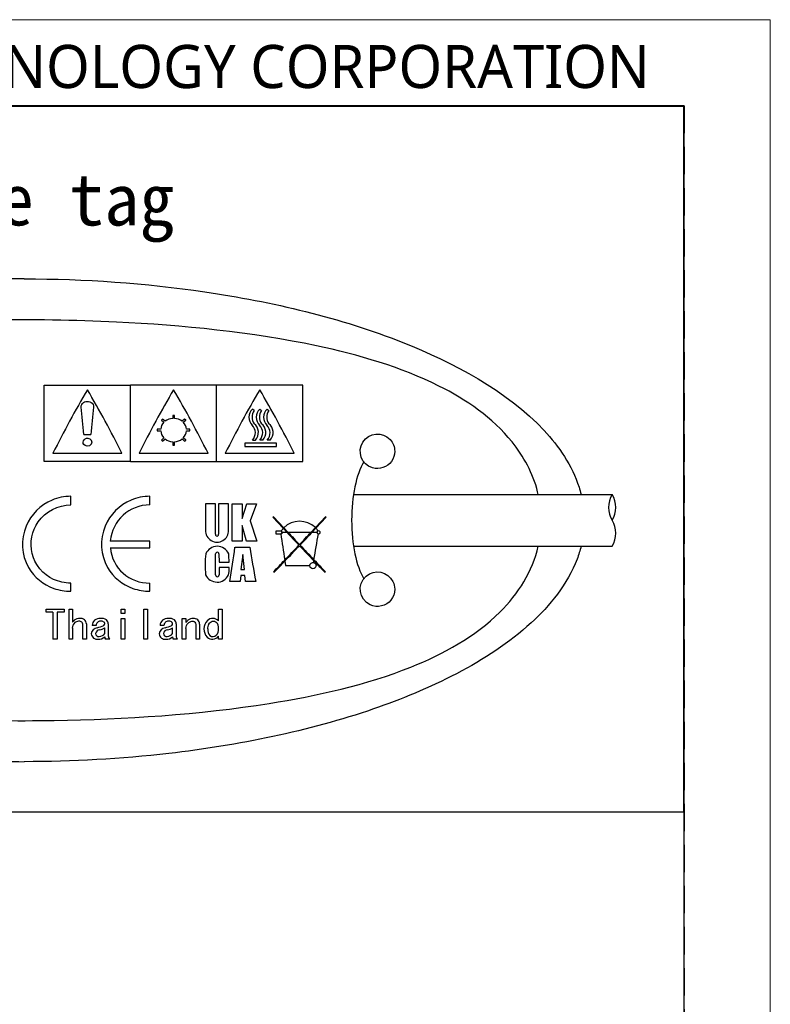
# Model space of a CAD drawing. Header units: millimetres. Extents: x -201 to 202, y 143 to 428.
# Tile 6 of 6: x 158 to 202, y 371 to 428. Entities that reach past the tile are written whole.
import ezdxf

# ---------------------------------------------------------------- set-up
doc = ezdxf.new("R2010")
doc.units = ezdxf.units.MM
doc.header["$LTSCALE"] = 0.25
doc.linetypes.add('HIDDEN', pattern=[9.525, 6.35, -3.175])
for name, color, linetype in [('CABLE 3P', 7, 'Continuous'), ('CABLE TAG (BLUE)', 7, 'Continuous'), ('FORM', 7, 'Continuous')]:
    doc.layers.add(name, color=color, linetype=linetype)
doc.layers.add('EMPTY LINE', color=252, linetype='Continuous', lineweight=0, plot=False)
doc.layers.add('TXT1', color=5, linetype='Continuous', lineweight=15)
doc.styles.add('VS Standard', font='msgothic.ttc', dxfattribs={"height": 3})
doc.styles.add('VST_ﾒｲﾘｵ', font='meiryo.ttc', dxfattribs={"height": 2.5})

msp = doc.modelspace()

# ---------------------------------------------------------------- linework, layer by layer
at = {"layer": 'CABLE 3P', "color": 0}
for p, q in [((177.313, 400.214), (192.322, 400.214)), ((177.313, 397.214), (192.322, 397.214))]:
    msp.add_line(p, q, dxfattribs=at)
at = {"layer": 'CABLE 3P'}
for centre, start, end in [((193.522, 399.464), 147.9946, 212.0054), ((191.122, 399.464), 327.9946, 32.0054), ((191.122, 397.964), 327.9946, 32.0054)]:
    msp.add_arc(centre, 1.415, start, end, dxfattribs=at)
at = {"layer": 'CABLE TAG (BLUE)', "lineweight": 25}
for p, q in [((159.371, 406.561), (164.371, 406.561)), ((159.371, 402.133), (159.371, 406.561)), ((169.371, 406.561), (164.371, 406.561)), ((164.371, 402.133), (164.371, 406.561)), ((174.371, 406.561), (169.371, 406.561)), ((169.371, 402.133), (169.371, 406.561)), ((174.371, 402.133), (174.371, 406.561)), ((171.545, 405.073), (171.447, 405.157)), ((171.874, 405.157), (171.972, 405.073)), ((172.3, 405.157), (172.398, 405.073)), ((166.235, 404.586), (166.164, 404.523)), ((166.164, 404.523), (166.307, 404.396)), ((166.377, 404.459), (166.235, 404.586)), ((166.921, 404.799), (166.821, 404.799)), ((166.821, 404.799), (166.821, 404.622)), ((166.921, 404.622), (166.921, 404.799)), ((167.508, 404.586), (167.365, 404.459)), ((167.436, 404.396), (167.578, 404.523)), ((167.578, 404.523), (167.508, 404.586)), ((166.123, 403.997), (165.921, 403.997)), ((165.921, 403.997), (165.921, 403.907)), ((165.921, 403.907), (166.123, 403.907)), ((167.821, 403.997), (167.619, 403.997)), ((167.619, 403.907), (167.821, 403.907)), ((167.821, 403.907), (167.821, 403.997)), ((161.671, 403.692), (162.071, 403.692)), ((166.307, 403.5), (166.164, 403.368)), ((166.164, 403.368), (166.235, 403.302)), ((166.235, 403.302), (166.377, 403.435)), ((166.821, 403.264), (166.821, 403.076)), ((166.921, 403.076), (166.921, 403.264)), ((167.365, 403.435), (167.508, 403.302)), ((167.578, 403.368), (167.436, 403.5)), ((167.508, 403.302), (167.578, 403.368)), ((171.447, 403.368), (171.618, 403.368)), ((172.045, 403.368), (171.874, 403.368)), ((172.47, 403.368), (172.3, 403.368)), ((166.821, 403.076), (166.921, 403.076)), ((171.005, 403.179), (171.005, 402.992)), ((172.841, 403.179), (171.005, 403.179)), ((171.005, 402.992), (172.841, 402.992)), ((172.841, 402.992), (172.841, 403.179)), ((164.371, 402.133), (159.371, 402.133)), ((159.871, 402.611), (163.871, 402.611)), ((164.371, 402.133), (169.371, 402.133)), ((164.871, 402.611), (168.871, 402.611)), ((169.371, 402.133), (174.371, 402.133)), ((169.871, 402.611), (173.871, 402.611)), ((160.905, 399.606), (160.905, 400.104)), ((165.493, 399.606), (165.493, 400.104)), ((168.726, 399.67), (168.726, 398.14)), ((169.303, 399.67), (168.726, 399.67)), ((169.303, 397.9), (169.303, 399.669)), ((169.487, 399.669), (169.482, 397.9)), ((170.064, 399.667), (169.487, 399.669)), ((170.065, 398.14), (170.064, 399.667)), ((170.272, 397.495), (170.274, 399.667)), ((170.274, 399.667), (170.85, 399.664)), ((170.85, 398.813), (171.126, 399.665)), ((170.85, 399.664), (170.85, 398.813)), ((171.126, 399.665), (171.677, 399.665)), ((171.677, 399.665), (171.322, 398.675)), ((171.322, 398.675), (171.702, 397.497)), ((172.668, 398.919), (172.628, 398.894)), ((172.628, 398.894), (173.232, 398.249)), ((173.263, 398.283), (172.668, 398.919)), ((175.688, 398.919), (175.101, 398.291)), ((175.132, 398.257), (175.728, 398.894)), ((175.728, 398.894), (175.688, 398.919)), ((170.85, 398.414), (170.85, 397.495)), ((171.099, 397.495), (170.85, 398.414)), ((173.114, 398.076), (172.808, 398.076)), ((172.808, 398.076), (172.808, 397.931)), ((173.144, 398.076), (173.114, 398.076)), ((173.144, 398.011), (173.144, 398.076)), ((173.232, 398.249), (173.455, 398.011)), ((173.517, 398.011), (173.263, 398.283)), ((175.101, 398.291), (174.839, 398.011)), ((174.901, 398.011), (175.132, 398.257)), ((165.493, 397.509), (163.201, 397.509)), ((165.493, 397.112), (165.493, 397.509)), ((170.849, 397.495), (170.272, 397.495)), ((171.702, 397.497), (171.099, 397.495)), ((172.808, 397.931), (173.095, 397.931)), ((173.144, 397.931), (173.095, 397.931)), ((173.144, 398.011), (173.144, 397.931)), ((173.455, 398.011), (173.144, 398.011)), ((174.839, 398.011), (173.517, 398.011)), ((175.187, 398.011), (174.901, 398.011)), ((163.201, 397.112), (165.493, 397.112)), ((170.436, 397.157), (171.289, 397.157)), ((169.305, 395.554), (169.308, 396.765)), ((169.505, 396.765), (169.51, 396.293)), ((170.888, 396.724), (170.772, 395.855)), ((170.978, 395.855), (170.888, 396.724)), ((174.983, 396.241), (175.005, 396.368)), ((169.51, 396.293), (170.088, 396.293)), ((170.088, 395.966), (169.51, 395.966)), ((169.51, 395.966), (169.51, 395.554)), ((170.772, 395.855), (170.978, 395.855)), ((173.327, 396.343), (173.365, 396.085)), ((173.365, 396.085), (174.756, 396.085)), ((170.771, 395.508), (170.737, 395.172)), ((171.005, 395.508), (170.771, 395.508)), ((171.039, 395.172), (171.005, 395.508)), ((172.668, 395.721), (172.708, 395.698)), ((175.648, 395.698), (175.688, 395.721)), ((160.905, 394.598), (160.905, 395.07)), ((165.493, 394.598), (165.493, 395.07)), ((170.737, 395.172), (170.14, 395.172)), ((171.636, 395.172), (171.039, 395.172)), ((159.471, 393.554), (160.527, 393.554)), ((159.471, 393.379), (159.471, 393.554)), ((160.527, 393.554), (160.527, 393.379)), ((160.804, 393.554), (161.009, 393.554)), ((160.804, 391.817), (160.804, 393.554)), ((161.009, 393.554), (161.009, 392.806)), ((163.83, 393.554), (164.035, 393.554)), ((163.83, 393.314), (163.83, 393.554)), ((164.035, 393.554), (164.035, 393.314)), ((165.153, 393.554), (165.358, 393.554)), ((165.153, 391.817), (165.153, 393.554)), ((165.358, 393.554), (165.358, 391.817)), ((169.482, 393.554), (169.687, 393.554)), ((169.482, 392.887), (169.482, 393.554)), ((169.687, 393.554), (169.687, 391.817)), ((159.871, 393.379), (159.471, 393.379)), ((159.871, 393.379), (159.871, 391.817)), ((160.107, 393.379), (160.107, 391.817)), ((160.527, 393.379), (160.107, 393.379)), ((164.035, 393.314), (163.83, 393.314)), ((163.83, 393.022), (164.035, 393.022)), ((163.83, 391.817), (163.83, 393.022)), ((164.035, 393.022), (164.035, 391.817)), ((167.379, 393.022), (167.584, 393.022)), ((167.379, 391.817), (167.379, 393.022)), ((167.584, 393.022), (167.584, 392.788)), ((161.009, 392.45), (161.009, 391.817)), ((161.604, 391.817), (161.604, 392.645)), ((161.809, 392.708), (161.809, 391.817)), ((162.373, 392.618), (162.148, 392.618)), ((162.876, 392.152), (162.876, 392.468)), ((163.081, 392.708), (163.081, 392.014)), ((166.312, 392.618), (166.086, 392.618)), ((166.815, 392.152), (166.815, 392.468)), ((167.02, 392.708), (167.02, 392.014)), ((167.584, 392.441), (167.584, 391.817)), ((168.179, 391.817), (168.179, 392.672)), ((168.384, 392.69), (168.384, 391.817)), ((160.107, 391.817), (159.871, 391.817)), ((161.009, 391.817), (160.804, 391.817)), ((161.809, 391.817), (161.604, 391.817)), ((163.163, 391.817), (162.917, 391.817)), ((164.035, 391.817), (163.83, 391.817)), ((165.358, 391.817), (165.153, 391.817)), ((167.102, 391.817), (166.856, 391.817)), ((167.584, 391.817), (167.379, 391.817)), ((168.384, 391.817), (168.179, 391.817)), ((169.482, 391.817), (169.482, 391.988)), ((169.687, 391.817), (169.482, 391.817))]:
    msp.add_line(p, q, dxfattribs=at)
at = {"layer": 'CABLE TAG (BLUE)', "lineweight": 18}
for p, q in [((159.371, 406.561), (164.371, 406.561)), ((159.371, 402.133), (159.371, 406.561)), ((169.371, 406.561), (164.371, 406.561)), ((164.371, 402.133), (164.371, 406.561)), ((174.371, 406.561), (169.371, 406.561)), ((169.371, 402.133), (169.371, 406.561)), ((174.371, 402.133), (174.371, 406.561)), ((171.545, 405.073), (171.447, 405.157)), ((171.874, 405.157), (171.972, 405.073)), ((172.3, 405.157), (172.398, 405.073)), ((166.235, 404.586), (166.164, 404.523)), ((166.164, 404.523), (166.307, 404.396)), ((166.377, 404.459), (166.235, 404.586)), ((166.921, 404.799), (166.821, 404.799)), ((166.821, 404.799), (166.821, 404.622)), ((166.921, 404.622), (166.921, 404.799)), ((167.508, 404.586), (167.365, 404.459)), ((167.436, 404.396), (167.578, 404.523)), ((167.578, 404.523), (167.508, 404.586)), ((166.123, 403.997), (165.921, 403.997)), ((165.921, 403.997), (165.921, 403.907)), ((165.921, 403.907), (166.123, 403.907)), ((167.821, 403.997), (167.619, 403.997)), ((167.619, 403.907), (167.821, 403.907)), ((167.821, 403.907), (167.821, 403.997)), ((161.671, 403.692), (162.071, 403.692)), ((166.307, 403.5), (166.164, 403.368)), ((166.164, 403.368), (166.235, 403.302)), ((166.235, 403.302), (166.377, 403.435)), ((166.821, 403.264), (166.821, 403.076)), ((166.921, 403.076), (166.921, 403.264)), ((167.365, 403.435), (167.508, 403.302)), ((167.578, 403.368), (167.436, 403.5)), ((167.508, 403.302), (167.578, 403.368)), ((171.447, 403.368), (171.618, 403.368)), ((172.045, 403.368), (171.874, 403.368)), ((172.47, 403.368), (172.3, 403.368)), ((166.821, 403.076), (166.921, 403.076)), ((171.005, 403.179), (171.005, 402.992)), ((172.841, 403.179), (171.005, 403.179)), ((171.005, 402.992), (172.841, 402.992)), ((172.841, 402.992), (172.841, 403.179)), ((164.371, 402.133), (159.371, 402.133)), ((159.871, 402.611), (163.871, 402.611)), ((164.371, 402.133), (169.371, 402.133)), ((164.871, 402.611), (168.871, 402.611)), ((169.371, 402.133), (174.371, 402.133)), ((169.871, 402.611), (173.871, 402.611)), ((160.905, 399.606), (160.905, 400.104)), ((165.493, 399.606), (165.493, 400.104)), ((169.303, 399.67), (168.726, 399.67)), ((168.726, 399.67), (168.726, 398.14)), ((169.303, 397.9), (169.303, 399.669)), ((169.487, 399.669), (169.482, 397.9)), ((170.064, 399.667), (169.487, 399.669)), ((170.065, 398.14), (170.064, 399.667)), ((170.272, 397.495), (170.274, 399.667)), ((170.274, 399.667), (170.85, 399.664)), ((170.85, 398.813), (171.126, 399.665)), ((170.85, 399.664), (170.85, 398.813)), ((171.126, 399.665), (171.677, 399.665)), ((171.677, 399.665), (171.322, 398.675)), ((171.322, 398.675), (171.702, 397.497)), ((172.668, 398.919), (172.628, 398.894)), ((172.628, 398.894), (173.232, 398.249)), ((173.263, 398.283), (172.668, 398.919)), ((175.688, 398.919), (175.101, 398.291)), ((175.132, 398.257), (175.728, 398.894)), ((175.728, 398.894), (175.688, 398.919)), ((170.85, 398.414), (170.85, 397.495)), ((171.099, 397.495), (170.85, 398.414)), ((173.114, 398.076), (172.808, 398.076)), ((172.808, 398.076), (172.808, 397.931)), ((173.144, 398.076), (173.114, 398.076)), ((173.144, 398.011), (173.144, 398.076)), ((173.232, 398.249), (173.455, 398.011)), ((173.517, 398.011), (173.263, 398.283)), ((175.101, 398.291), (174.839, 398.011)), ((174.901, 398.011), (175.132, 398.257)), ((165.493, 397.509), (163.201, 397.509)), ((165.493, 397.112), (165.493, 397.509)), ((170.849, 397.495), (170.272, 397.495)), ((171.702, 397.497), (171.099, 397.495)), ((172.808, 397.931), (173.095, 397.931)), ((173.144, 397.931), (173.095, 397.931)), ((173.144, 398.011), (173.144, 397.931)), ((173.455, 398.011), (173.144, 398.011)), ((174.839, 398.011), (173.517, 398.011)), ((175.187, 398.011), (174.901, 398.011)), ((163.201, 397.112), (165.493, 397.112)), ((170.436, 397.157), (171.289, 397.157)), ((169.305, 395.554), (169.308, 396.765)), ((169.505, 396.765), (169.51, 396.293)), ((170.888, 396.724), (170.772, 395.855)), ((170.978, 395.855), (170.888, 396.724)), ((174.983, 396.241), (175.005, 396.368)), ((169.51, 396.293), (170.088, 396.293)), ((170.088, 395.966), (169.51, 395.966)), ((169.51, 395.966), (169.51, 395.554)), ((170.772, 395.855), (170.978, 395.855)), ((173.327, 396.343), (173.365, 396.085)), ((173.365, 396.085), (174.756, 396.085)), ((170.771, 395.508), (170.737, 395.172)), ((171.005, 395.508), (170.771, 395.508)), ((171.039, 395.172), (171.005, 395.508)), ((172.668, 395.721), (172.708, 395.698)), ((175.648, 395.698), (175.688, 395.721)), ((160.905, 394.598), (160.905, 395.07)), ((165.493, 394.598), (165.493, 395.07)), ((170.737, 395.172), (170.14, 395.172)), ((171.636, 395.172), (171.039, 395.172)), ((159.471, 393.554), (160.527, 393.554)), ((159.471, 393.379), (159.471, 393.554)), ((160.527, 393.554), (160.527, 393.379)), ((160.804, 393.554), (161.009, 393.554)), ((160.804, 391.817), (160.804, 393.554)), ((161.009, 393.554), (161.009, 392.806)), ((163.83, 393.554), (164.035, 393.554)), ((163.83, 393.314), (163.83, 393.554)), ((164.035, 393.554), (164.035, 393.314)), ((165.153, 393.554), (165.358, 393.554)), ((165.153, 391.817), (165.153, 393.554)), ((165.358, 393.554), (165.358, 391.817)), ((169.482, 393.554), (169.687, 393.554)), ((169.482, 392.887), (169.482, 393.554)), ((169.687, 393.554), (169.687, 391.817)), ((159.871, 393.379), (159.471, 393.379)), ((159.871, 393.379), (159.871, 391.817)), ((160.107, 393.379), (160.107, 391.817)), ((160.527, 393.379), (160.107, 393.379)), ((164.035, 393.314), (163.83, 393.314)), ((163.83, 393.022), (164.035, 393.022)), ((163.83, 391.817), (163.83, 393.022)), ((164.035, 393.022), (164.035, 391.817)), ((167.379, 393.022), (167.584, 393.022)), ((167.379, 391.817), (167.379, 393.022)), ((167.584, 393.022), (167.584, 392.788)), ((161.009, 392.45), (161.009, 391.817)), ((161.604, 391.817), (161.604, 392.645)), ((161.809, 392.708), (161.809, 391.817)), ((162.373, 392.618), (162.148, 392.618)), ((162.876, 392.152), (162.876, 392.468)), ((163.081, 392.708), (163.081, 392.014)), ((166.312, 392.618), (166.086, 392.618)), ((166.815, 392.152), (166.815, 392.468)), ((167.02, 392.708), (167.02, 392.014)), ((167.584, 392.441), (167.584, 391.817)), ((168.179, 391.817), (168.179, 392.672)), ((168.384, 392.69), (168.384, 391.817)), ((160.107, 391.817), (159.871, 391.817)), ((161.009, 391.817), (160.804, 391.817)), ((161.809, 391.817), (161.604, 391.817)), ((163.163, 391.817), (162.917, 391.817)), ((164.035, 391.817), (163.83, 391.817)), ((165.358, 391.817), (165.153, 391.817)), ((167.102, 391.817), (166.856, 391.817)), ((167.584, 391.817), (167.379, 391.817)), ((168.384, 391.817), (168.179, 391.817)), ((169.482, 391.817), (169.482, 391.988)), ((169.687, 391.817), (169.482, 391.817))]:
    msp.add_line(p, q, dxfattribs=at)
at = {"layer": 'CABLE TAG (BLUE)', "lineweight": 25}
for centre, radius, start, end in [((215.145, 374.921), 61.822, 149.51158, 153.39085), ((108.471, 374.853), 61.966, 26.61295, 30.48321), ((220.145, 374.921), 61.822, 149.51158, 153.39085), ((113.471, 374.853), 61.966, 26.61295, 30.48321), ((225.145, 374.921), 61.822, 149.51158, 153.39085), ((118.471, 374.853), 61.966, 26.61295, 30.48321), ((396.666, 381.356), 235.656, 174.17253, 174.56111), ((171.871, 404.687), 0.633, 132.0134, 226.5442), ((172.081, 404.694), 0.657, 144.7318, 215.2682), ((172.299, 404.687), 0.633, 132.055, 226.5026), ((172.508, 404.694), 0.656, 144.7241, 215.2756), ((172.724, 404.687), 0.633, 132.055, 226.5026), ((172.933, 404.694), 0.656, 144.7241, 215.2756), ((166.757, 403.947), 0.636, 135.0552, 175.4661), ((166.862, 403.824), 0.799, 92.9519, 127.3508), ((166.88, 403.824), 0.799, 52.6488, 87.0486), ((166.985, 403.947), 0.636, 4.544, 44.9348), ((166.784, 403.961), 0.663, 184.6652, 223.9823), ((166.958, 403.961), 0.664, 316.0317, 355.3207), ((171.002, 403.792), 0.615, 316.4415, 45.119), ((171.156, 403.809), 0.638, 316.3459, 52.4632), ((171.428, 403.792), 0.615, 316.4572, 45.1035), ((171.583, 403.809), 0.639, 316.3727, 52.4366), ((171.854, 403.792), 0.615, 316.4572, 45.1035), ((172.008, 403.809), 0.639, 316.3727, 52.4366), ((166.867, 404.046), 0.783, 231.3032, 266.6465), ((166.875, 404.047), 0.784, 273.3778, 308.6724), ((165.491, 397.307), 2.299, 89.9699, 174.9512), ((174.186, 397.324), 1.331, 46.5871, 133.9041), ((169.396, 398.114), 0.67, 177.7437, 2.2596), ((173.909, 397.662), 0.896, 139.0638, 152.4286), ((174.455, 397.657), 0.905, 28.3432, 41.5682), ((175.271, 398.004), 0.0844, 103.7389, 175.519), ((175.29, 397.996), 0.0978, 8.4262, 113.476), ((169.392, 397.886), 0.0904, 171.0214, 8.9787), ((805.234, 489.419), 638.724, 188.235075, 188.373891), ((423.546, 632.179), 342.609, 223.11671, 223.28579), ((452.541, 659.341), 382.293, 223.12457, 223.26926), ((-94.967, 650.682), 369.646, 316.72868, 316.87832), ((-75.2, 632.189), 342.623, 316.71421, 316.88328), ((-370.67, 490.892), 553.801, 350.17838, 350.33665), ((175.275, 398.019), 0.0883, 185.6149, 269.0856), ((175.293, 398.024), 0.0951, 258.2161, 351.862), ((165.451, 397.33), 2.26, 185.5328, 271.0484), ((169.404, 396.488), 0.72, 22.6779, 157.3229), ((-183.447, 448.886), 357.643, 351.36212, 351.68371), ((478.862, 449.889), 312.061, 189.72834, 190.09847), ((25.602, 537.139), 204.029, 316.38582, 316.72383), ((29.137, 533.85), 199.246, 316.35907, 316.71466), ((320.024, 534.618), 200.358, 223.28732, 223.63111), ((323.705, 538.037), 205.337, 223.27688, 223.60366), ((173.231, 396.123), 4.536, 171.8645, 187.2087), ((169.407, 396.767), 0.0986, 359.9244, 181.1022), ((167.009, 396.404), 3.081, 357.933, 6.724), ((64.712, 499.925), 150.043, 316.0133, 316.37246), ((279.256, 495.766), 144.042, 223.63502, 224.00453), ((284.127, 500.388), 150.712, 223.61607, 223.98601), ((168.266, 395.862), 1.825, 349.8397, 3.2708), ((71.634, 493.343), 140.536, 315.98847, 316.3533), ((174.94, 396.059), 0.187, 76.8497, 172.0541), ((174.956, 396.126), 0.204, 191.5511, 348.4396), ((174.983, 396.067), 0.173, 5.8308, 90.1853), ((169.4, 395.862), 0.736, 204.7052, 334.1054), ((169.408, 395.543), 0.103, 173.6596, 6.3406), ((161.417, 392.542), 0.481, 87.2256, 129.3518), ((161.486, 392.702), 0.323, 0.9586, 98.1557), ((162.602, 392.527), 0.496, 86.7932, 128.7464), ((162.677, 392.487), 0.538, 55.8841, 95.0404), ((162.792, 392.711), 0.289, 359.3151, 49.8221), ((166.541, 392.527), 0.496, 86.7932, 128.7464), ((166.616, 392.487), 0.538, 55.8841, 95.0404), ((166.731, 392.711), 0.289, 359.3151, 49.8221), ((168.001, 392.571), 0.451, 88.2247, 130.6138), ((168.049, 392.689), 0.335, 0.0817, 95.8984), ((169.158, 392.548), 0.474, 90.5533, 132.8377), ((169.151, 392.552), 0.47, 45.3802, 89.7515), ((161.838, 392.121), 1.076, 132.494, 140.4315), ((161.378, 392.658), 0.227, 356.7476, 46.9962), ((162.504, 392.079), 0.41, 98.2547, 173.4065), ((162.56, 392.601), 0.413, 130.64, 177.5327), ((162.605, 392.096), 0.266, 93.4009, 169.7358), ((162.622, 392.611), 0.249, 88.1729, 178.3954), ((162.103, 394.071), 1.622, 282.1908, 296.4286), ((162.212, 393.83), 1.515, 284.4028, 295.995), ((162.659, 392.518), 0.343, 63.07, 94.8914), ((162.751, 392.718), 0.124, 306.661, 59.0522), ((166.443, 392.079), 0.41, 98.2547, 173.4065), ((166.499, 392.601), 0.413, 130.64, 177.5327), ((166.543, 392.096), 0.266, 93.4009, 169.7358), ((166.561, 392.611), 0.249, 88.1729, 178.3954), ((166.041, 394.071), 1.622, 282.1908, 296.4286), ((166.151, 393.83), 1.515, 284.4028, 295.995), ((166.598, 392.518), 0.343, 63.07, 94.8914), ((166.69, 392.718), 0.124, 306.661, 59.0522), ((168.411, 392.102), 1.074, 130.944, 140.3444), ((168.007, 392.674), 0.172, 359.2749, 50.0047), ((169.328, 392.405), 0.695, 135.147, 222.4032), ((169.365, 392.353), 0.502, 172.9421, 219.836), ((169.018, 392.47), 0.465, 355.4169, 44.7648), ((168.998, 392.385), 0.486, 316.1336, 5.5655), ((162.445, 392.163), 0.35, 185.9761, 278.5279), ((162.518, 392.141), 0.175, 179.1883, 283.3147), ((162.514, 392.39), 0.574, 268.2503, 309.1372), ((162.546, 392.361), 0.39, 271.7569, 327.694), ((163.041, 391.927), 0.166, 173.7019, 221.736), ((163.379, 392.022), 0.298, 181.5884, 223.5847), ((166.383, 392.163), 0.35, 185.9761, 278.5279), ((166.456, 392.141), 0.175, 179.1883, 283.3147), ((166.453, 392.39), 0.574, 268.2503, 309.1372), ((166.485, 392.361), 0.39, 271.7569, 327.694), ((166.979, 391.927), 0.166, 173.7019, 221.736), ((167.318, 392.022), 0.298, 181.5884, 223.5847), ((169.123, 392.282), 0.463, 228.2258, 320.6246), ((169.154, 392.253), 0.283, 231.8281, 313.5277)]:
    msp.add_arc(centre, radius, start, end, dxfattribs=at)
at = {"layer": 'CABLE TAG (BLUE)', "lineweight": 18}
for centre, radius, start, end in [((215.145, 374.921), 61.822, 149.51158, 153.39085), ((108.471, 374.853), 61.966, 26.61295, 30.48321), ((220.145, 374.921), 61.822, 149.51158, 153.39085), ((113.471, 374.853), 61.966, 26.61295, 30.48321), ((225.145, 374.921), 61.822, 149.51158, 153.39085), ((118.471, 374.853), 61.966, 26.61295, 30.48321), ((396.666, 381.356), 235.656, 174.17253, 174.56111), ((171.871, 404.687), 0.633, 132.0134, 226.5442), ((172.081, 404.694), 0.657, 144.7318, 215.2682), ((172.299, 404.687), 0.633, 132.055, 226.5026), ((172.508, 404.694), 0.656, 144.7241, 215.2756), ((172.724, 404.687), 0.633, 132.055, 226.5026), ((172.933, 404.694), 0.656, 144.7241, 215.2756), ((166.757, 403.947), 0.636, 135.0552, 175.4661), ((166.862, 403.824), 0.799, 92.9519, 127.3508), ((166.88, 403.824), 0.799, 52.6488, 87.0486), ((166.985, 403.947), 0.636, 4.544, 44.9348), ((166.784, 403.961), 0.663, 184.6652, 223.9823), ((166.958, 403.961), 0.664, 316.0317, 355.3207), ((171.002, 403.792), 0.615, 316.4415, 45.119), ((171.156, 403.809), 0.638, 316.3459, 52.4632), ((171.428, 403.792), 0.615, 316.4572, 45.1035), ((171.583, 403.809), 0.639, 316.3727, 52.4366), ((171.854, 403.792), 0.615, 316.4572, 45.1035), ((172.008, 403.809), 0.639, 316.3727, 52.4366), ((166.867, 404.046), 0.783, 231.3032, 266.6465), ((166.875, 404.047), 0.784, 273.3778, 308.6724), ((165.491, 397.307), 2.299, 89.9699, 174.9512), ((174.186, 397.324), 1.331, 46.5871, 133.9041), ((169.396, 398.114), 0.67, 177.7437, 2.2596), ((173.909, 397.662), 0.896, 139.0638, 152.4286), ((174.455, 397.657), 0.905, 28.3432, 41.5682), ((175.271, 398.004), 0.0844, 103.7389, 175.519), ((175.29, 397.996), 0.0978, 8.4262, 113.476), ((169.392, 397.886), 0.0904, 171.0214, 8.9787), ((805.234, 489.419), 638.724, 188.235075, 188.373891), ((423.546, 632.179), 342.609, 223.11671, 223.28579), ((452.541, 659.341), 382.293, 223.12457, 223.26926), ((-94.967, 650.682), 369.646, 316.72868, 316.87832), ((-75.2, 632.189), 342.623, 316.71421, 316.88328), ((-370.67, 490.892), 553.801, 350.17838, 350.33665), ((175.275, 398.019), 0.0883, 185.6149, 269.0856), ((175.293, 398.024), 0.0951, 258.2161, 351.862), ((165.451, 397.33), 2.26, 185.5328, 271.0484), ((169.404, 396.488), 0.72, 22.6779, 157.3229), ((-183.447, 448.886), 357.643, 351.36212, 351.68371), ((478.862, 449.889), 312.061, 189.72834, 190.09847), ((25.602, 537.139), 204.029, 316.38582, 316.72383), ((29.137, 533.85), 199.246, 316.35907, 316.71466), ((320.024, 534.618), 200.358, 223.28732, 223.63111), ((323.705, 538.037), 205.337, 223.27688, 223.60366), ((173.231, 396.123), 4.536, 171.8645, 187.2087), ((169.407, 396.767), 0.0986, 359.9244, 181.1022), ((167.009, 396.404), 3.081, 357.933, 6.724), ((64.712, 499.925), 150.043, 316.0133, 316.37246), ((279.256, 495.766), 144.042, 223.63502, 224.00453), ((284.127, 500.388), 150.712, 223.61607, 223.98601), ((168.266, 395.862), 1.825, 349.8397, 3.2708), ((71.634, 493.343), 140.536, 315.98847, 316.3533), ((174.94, 396.059), 0.187, 76.8497, 172.0541), ((174.956, 396.126), 0.204, 191.5511, 348.4396), ((174.983, 396.067), 0.173, 5.8308, 90.1853), ((169.4, 395.862), 0.736, 204.7052, 334.1054), ((169.408, 395.543), 0.103, 173.6596, 6.3406), ((161.417, 392.542), 0.481, 87.2256, 129.3518), ((161.486, 392.702), 0.323, 0.9586, 98.1557), ((162.602, 392.527), 0.496, 86.7932, 128.7464), ((162.677, 392.487), 0.538, 55.8841, 95.0404), ((162.792, 392.711), 0.289, 359.3151, 49.8221), ((166.541, 392.527), 0.496, 86.7932, 128.7464), ((166.616, 392.487), 0.538, 55.8841, 95.0404), ((166.731, 392.711), 0.289, 359.3151, 49.8221), ((168.001, 392.571), 0.451, 88.2247, 130.6138), ((168.049, 392.689), 0.335, 0.0817, 95.8984), ((169.158, 392.548), 0.474, 90.5533, 132.8377), ((169.151, 392.552), 0.47, 45.3802, 89.7515), ((161.838, 392.121), 1.076, 132.494, 140.4315), ((161.378, 392.658), 0.227, 356.7476, 46.9962), ((162.504, 392.079), 0.41, 98.2547, 173.4065), ((162.56, 392.601), 0.413, 130.64, 177.5327), ((162.605, 392.096), 0.266, 93.4009, 169.7358), ((162.622, 392.611), 0.249, 88.1729, 178.3954), ((162.103, 394.071), 1.622, 282.1908, 296.4286), ((162.212, 393.83), 1.515, 284.4028, 295.995), ((162.659, 392.518), 0.343, 63.07, 94.8914), ((162.751, 392.718), 0.124, 306.661, 59.0522), ((166.443, 392.079), 0.41, 98.2547, 173.4065), ((166.499, 392.601), 0.413, 130.64, 177.5327), ((166.543, 392.096), 0.266, 93.4009, 169.7358), ((166.561, 392.611), 0.249, 88.1729, 178.3954), ((166.041, 394.071), 1.622, 282.1908, 296.4286), ((166.151, 393.83), 1.515, 284.4028, 295.995), ((166.598, 392.518), 0.343, 63.07, 94.8914), ((166.69, 392.718), 0.124, 306.661, 59.0522), ((168.411, 392.102), 1.074, 130.944, 140.3444), ((168.007, 392.674), 0.172, 359.2749, 50.0047), ((169.328, 392.405), 0.695, 135.147, 222.4032), ((169.365, 392.353), 0.502, 172.9421, 219.836), ((169.018, 392.47), 0.465, 355.4169, 44.7648), ((168.998, 392.385), 0.486, 316.1336, 5.5655), ((162.445, 392.163), 0.35, 185.9761, 278.5279), ((162.518, 392.141), 0.175, 179.1883, 283.3147), ((162.514, 392.39), 0.574, 268.2503, 309.1372), ((162.546, 392.361), 0.39, 271.7569, 327.694), ((163.041, 391.927), 0.166, 173.7019, 221.736), ((163.379, 392.022), 0.298, 181.5884, 223.5847), ((166.383, 392.163), 0.35, 185.9761, 278.5279), ((166.456, 392.141), 0.175, 179.1883, 283.3147), ((166.453, 392.39), 0.574, 268.2503, 309.1372), ((166.485, 392.361), 0.39, 271.7569, 327.694), ((166.979, 391.927), 0.166, 173.7019, 221.736), ((167.318, 392.022), 0.298, 181.5884, 223.5847), ((169.123, 392.282), 0.463, 228.2258, 320.6246), ((169.154, 392.253), 0.283, 231.8281, 313.5277)]:
    msp.add_arc(centre, radius, start, end, dxfattribs=at)
at = {"layer": 'CABLE TAG (BLUE)'}
msp.add_ellipse((178.703, 398.716), major_axis=(0, 4), ratio=0.375, start_param=0.558657, end_param=2.583624, dxfattribs=at)
for points, knots in [([(158.204, 412.716), (153.061, 412.713), (147.871, 412.207), (139.19, 410.214), (135.186, 408.891), (129.4, 405.452), (126.633, 403.184), (125.891, 400.214)], [5.600308, 5.600308, 5.600308, 5.600308, 7.925415, 7.925415, 9.67747, 9.67747, 10.999867, 10.999867, 10.999867, 10.999867]), ([(158.204, 412.716), (161.718, 412.717), (165.224, 412.475), (172.572, 411.397), (176.565, 410.459), (183.021, 407.906), (186.229, 406.229), (189.213, 403.018), (190.085, 401.754), (190.484, 400.356), (190.519, 400.214)], [0, 0, 0, 0, 1.588317, 1.588317, 3.377298, 3.377298, 4.781097, 4.781097, 5.327238, 5.388466, 5.388466, 5.388466, 5.388466]), ([(188.035, 400.214), (188.023, 400.264), (187.75, 401.391), (187.183, 402.431), (185.396, 404.653), (183.84, 405.718), (180.064, 407.602), (177.585, 408.319), (171.45, 409.623), (167.349, 410.027), (158.701, 410.447), (153.44, 410.367), (145.445, 409.616), (142.191, 409.143), (137.045, 407.775), (134.901, 407.007), (131.408, 404.933), (129.948, 403.662), (128.741, 401.42), (128.516, 400.826), (128.375, 400.214)], [0.010352, 0.010352, 0.010352, 0.010352, 0.011411, 0.0342329, 0.0342329, 0.0720131, 0.0720131, 0.124913, 0.124913, 0.2056756, 0.2056756, 0.3094605, 0.3094605, 0.3765415, 0.3765415, 0.4235639, 0.4235639, 0.4645895, 0.4645895, 0.4783476, 0.4783476, 0.4783476, 0.4783476]), ([(179.704, 402.715), (179.704, 402.966), (179.607, 403.214), (178.984, 403.879), (178.211, 403.803), (177.509, 402.698), (177.773, 401.955), (178.813, 401.635), (179.506, 401.874), (179.704, 402.505), (179.704, 402.715)], [0, 0, 0, 0, 0.402705, 0.402705, 1.451973, 1.451973, 2.505348, 2.505348, 3.172014, 3.505348, 3.505348, 3.505348, 3.505348]), ([(125.891, 397.214), (126.425, 395.091), (128.032, 393.272), (132.527, 389.812), (136.015, 388.347), (143.655, 385.975), (148.463, 385.201), (154.856, 384.771), (156.531, 384.713), (158.204, 384.713)], [11.46334, 11.46334, 11.46334, 11.46334, 12.506218, 12.506218, 14.05134, 14.05134, 16.209784, 16.209784, 16.974439, 16.974439, 16.974439, 16.974439]), ([(128.375, 397.214), (128.808, 395.325), (130.02, 393.766), (133.112, 391.301), (135.12, 390.383), (139.967, 388.739), (143.213, 388.146), (150.725, 387.222), (155.469, 387.036), (164.01, 387.166), (168.391, 387.451), (175.188, 388.53), (178.057, 389.171), (182.493, 390.939), (184.389, 391.972), (186.884, 394.458), (187.697, 395.75), (188.034, 397.214)], [0.5003303, 0.5003303, 0.5003303, 0.5003303, 0.5430809, 0.5430809, 0.5889376, 0.5889376, 0.6581862, 0.6581862, 0.7576155, 0.7576155, 0.8481387, 0.8481387, 0.9106062, 0.9106062, 0.9551761, 0.9551761, 0.988895, 0.988895, 0.988895, 0.988895]), ([(190.52, 397.214), (190.457, 396.961), (189.921, 395.237), (188.688, 393.741), (185.127, 390.479), (181.63, 388.856), (174.701, 386.475), (170.614, 385.653), (163.813, 384.869), (161.01, 384.712), (158.204, 384.713)], [5.812315, 5.812315, 5.812315, 5.812315, 5.921441, 6.563706, 6.563706, 8.053361, 8.053361, 9.834506, 9.834506, 11.069535, 11.069535, 11.069535, 11.069535]), ([(179.704, 394.715), (179.704, 394.869), (179.669, 395.022), (179.305, 395.75), (178.536, 395.899), (177.503, 394.99), (177.626, 394.117), (178.694, 393.615), (179.47, 393.805), (179.704, 394.487), (179.704, 394.715)], [0, 0, 0, 0, 0.225688, 0.225688, 1.181204, 1.181204, 2.231792, 2.231792, 2.898459, 3.231792, 3.231792, 3.231792, 3.231792])]:
    msp.add_open_spline(points, degree=3, knots=knots, dxfattribs=at)
at = {"layer": 'CABLE TAG (BLUE)', "lineweight": 25}
for points, knots in [([(161.671, 403.692), (161.62, 404.229), (161.568, 404.759), (161.493, 405.493), (161.728, 405.643), (162.046, 405.59), (162.206, 405.497), (162.233, 405.335), (162.228, 405.283)], [0, 0, 0, 0, 1, 1, 1.402147, 1.402147, 1.598928, 1.697315, 1.697315, 1.697315, 1.697315]), ([(162.121, 403.245), (162.119, 403.284), (162.097, 403.401), (161.977, 403.467), (161.641, 403.506), (161.51, 403.186), (161.896, 402.952), (162.121, 403.061), (162.121, 403.245)], [0, 0, 0, 0, 0.067317, 0.20195, 0.20195, 0.671501, 0.671501, 1, 1, 1, 1]), ([(160.905, 400.104), (160.533, 400.104), (159.417, 399.881), (158.593, 399.051), (158.001, 397.601), (158.033, 396.708), (158.788, 395.402), (159.568, 394.768), (160.571, 394.598), (160.905, 394.598)], [0, 0, 0, 0, 0.126837, 0.380512, 0.380512, 0.663883, 0.663883, 0.887961, 1, 1, 1, 1]), ([(165.493, 400.104), (165.121, 400.104), (164.005, 399.881), (163.181, 399.051), (162.589, 397.601), (162.621, 396.708), (163.375, 395.402), (164.156, 394.768), (165.158, 394.598), (165.493, 394.598)], [0, 0, 0, 0, 0.126837, 0.380512, 0.380512, 0.663883, 0.663883, 0.887961, 1, 1, 1, 1]), ([(160.905, 395.07), (160.558, 395.07), (159.519, 395.296), (158.833, 396.116), (158.509, 397.425), (158.654, 398.099), (159.442, 399.231), (160.17, 399.606), (160.905, 399.606)], [0, 0, 0, 0, 0.14126, 0.42378, 0.42378, 0.692765, 0.692765, 1, 1, 1, 1]), ([(161.009, 392.45), (161.009, 392.582), (161.083, 392.756), (161.351, 392.911), (161.489, 392.862), (161.532, 392.824)], [0.00143, 0.00143, 0.00143, 0.00143, 1.038435, 1.596302, 2.030384, 2.030384, 2.030384, 2.030384]), ([(167.584, 392.441), (167.584, 392.567), (167.655, 392.723), (167.896, 392.881), (168.054, 392.861), (168.117, 392.806)], [0.001906, 0.001906, 0.001906, 0.001906, 1.013093, 1.439323, 2.079302, 2.079302, 2.079302, 2.079302]), ([(168.866, 392.415), (168.866, 392.508), (168.889, 392.689), (169.093, 392.896), (169.285, 392.852), (169.348, 392.797)], [0.001376, 0.001376, 0.001376, 0.001376, 0.688726, 1.312831, 1.896633, 1.896633, 1.896633, 1.896633])]:
    msp.add_open_spline(points, degree=3, knots=knots, dxfattribs=at)
at = {"layer": 'CABLE TAG (BLUE)', "lineweight": 18}
for points, knots in [([(161.671, 403.692), (161.62, 404.229), (161.568, 404.759), (161.493, 405.493), (161.728, 405.643), (162.046, 405.59), (162.206, 405.497), (162.233, 405.335), (162.228, 405.283)], [0, 0, 0, 0, 1, 1, 1.402147, 1.402147, 1.598928, 1.697315, 1.697315, 1.697315, 1.697315]), ([(162.121, 403.245), (162.119, 403.284), (162.097, 403.401), (161.977, 403.467), (161.641, 403.506), (161.51, 403.186), (161.896, 402.952), (162.121, 403.061), (162.121, 403.245)], [0, 0, 0, 0, 0.067317, 0.20195, 0.20195, 0.671501, 0.671501, 1, 1, 1, 1]), ([(160.905, 400.104), (160.533, 400.104), (159.417, 399.881), (158.593, 399.051), (158.001, 397.601), (158.033, 396.708), (158.788, 395.402), (159.568, 394.768), (160.571, 394.598), (160.905, 394.598)], [0, 0, 0, 0, 0.126837, 0.380512, 0.380512, 0.663883, 0.663883, 0.887961, 1, 1, 1, 1]), ([(165.493, 400.104), (165.121, 400.104), (164.005, 399.881), (163.181, 399.051), (162.589, 397.601), (162.621, 396.708), (163.375, 395.402), (164.156, 394.768), (165.158, 394.598), (165.493, 394.598)], [0, 0, 0, 0, 0.126837, 0.380512, 0.380512, 0.663883, 0.663883, 0.887961, 1, 1, 1, 1]), ([(160.905, 395.07), (160.558, 395.07), (159.519, 395.296), (158.833, 396.116), (158.509, 397.425), (158.654, 398.099), (159.442, 399.231), (160.17, 399.606), (160.905, 399.606)], [0, 0, 0, 0, 0.14126, 0.42378, 0.42378, 0.692765, 0.692765, 1, 1, 1, 1]), ([(161.009, 392.45), (161.009, 392.582), (161.083, 392.756), (161.351, 392.911), (161.489, 392.862), (161.532, 392.824)], [0.00143, 0.00143, 0.00143, 0.00143, 1.038435, 1.596302, 2.030384, 2.030384, 2.030384, 2.030384]), ([(167.584, 392.441), (167.584, 392.567), (167.655, 392.723), (167.896, 392.881), (168.054, 392.861), (168.117, 392.806)], [0.001906, 0.001906, 0.001906, 0.001906, 1.013093, 1.439323, 2.079302, 2.079302, 2.079302, 2.079302]), ([(168.866, 392.415), (168.866, 392.508), (168.889, 392.689), (169.093, 392.896), (169.285, 392.852), (169.348, 392.797)], [0.001376, 0.001376, 0.001376, 0.001376, 0.688726, 1.312831, 1.896633, 1.896633, 1.896633, 1.896633])]:
    msp.add_open_spline(points, degree=3, knots=knots, dxfattribs=at)
at = {"layer": 'EMPTY LINE'}
for p, q in [((201.5, 427.75), (-201.5, 427.75)), ((201.5, 142.75), (201.5, 427.75))]:
    msp.add_line(p, q, dxfattribs=at)
at = {"layer": 'FORM', "linetype": 'HIDDEN'}
msp.add_lwpolyline([(-196.5, 422.75), (196.5, 422.75), (196.5, 147.75), (-196.5, 147.75)], close=True, dxfattribs=at)
at = {"layer": 'FORM'}
for points in [[(-196.5, 422.75), (-196.5, 147.75), (-78.5, 147.75), (-78.5, 159.75), (16.5, 159.75), (16.5, 177.25), (196.5, 177.25), (196.5, 422.75), (-196.5, 422.75)], [(196.478, 422.716), (119.391, 422.716), (119.391, 381.809), (196.478, 381.809)]]:
    msp.add_lwpolyline(points, close=True, dxfattribs=at)

# ---------------------------------------------------------------- texts
at = {"layer": 'FORM', "insert": (194.5, 423.75), "char_height": 2.5, "attachment_point": 9, "style": 'VST_ﾒｲﾘｵ'}
msp.add_mtext('{\\fMeiryo|b0|i0|c128|p50;VS TECHNOLOGY CORPORATION}', dxfattribs=at)
at = {"layer": 'TXT1', "insert": (148.56, 418.816), "char_height": 3, "width": 22.72029, "attachment_point": 1, "style": 'VS Standard'}
msp.add_mtext('Cable tag ', dxfattribs=at)

doc.saveas('drawing.dxf')
